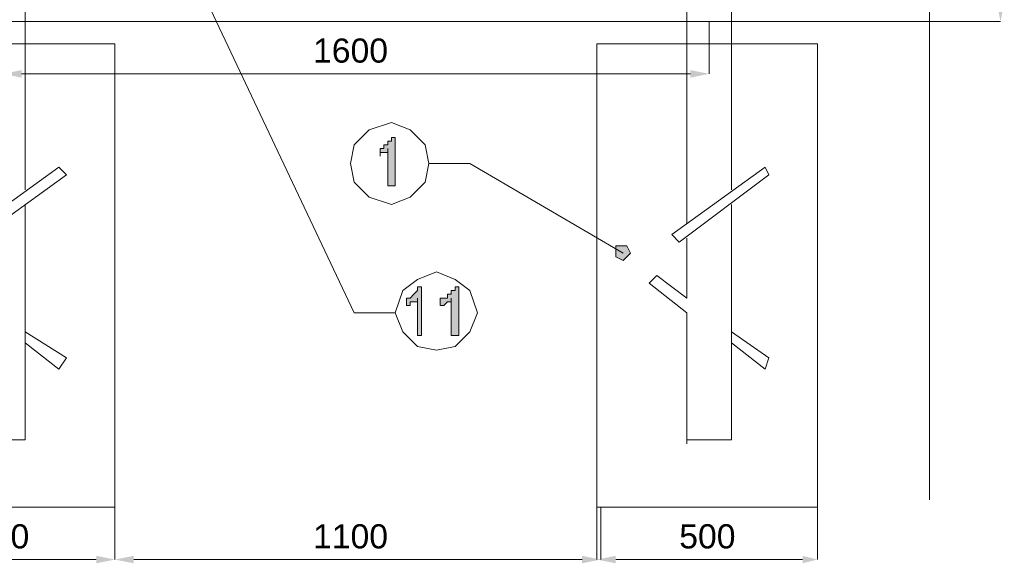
# Model space of a CAD drawing. Header units: millimetres. Extents: x 74583 to 75292, y 11361 to 11727.
# Tile 29 of 85: x 74969 to 74980, y 11688 to 11694. Entities that reach past the tile are written whole.
import ezdxf

# ---------------------------------------------------------------- set-up
doc = ezdxf.new("R2010")
doc.units = ezdxf.units.MM
doc.layers.add('C00-00-00', color=7, linetype='Continuous')
doc.styles.get("Standard").update_dxf_attribs({"font": 'ARIAL.TTF'})

msp = doc.modelspace()

# ---------------------------------------------------------------- hatches: boundary and pattern name
at = {"layer": 'C00-00-00'}
h = msp.add_hatch(color=256, dxfattribs=at)
h.dxf.hatch_style = 2
h.paths.add_polyline_path([(74980.096, 11694.362), (74980.181, 11694.362), (74980.138, 11694.15)])
h = msp.add_hatch(color=256, dxfattribs=at)
h.dxf.hatch_style = 2
h.paths.add_polyline_path([(74969.047, 11693.6), (74969.047, 11693.515), (74968.835, 11693.557)])
h = msp.add_hatch(color=256, dxfattribs=at)
h.dxf.hatch_style = 2
h.paths.add_polyline_path([(74976.625, 11693.6), (74976.625, 11693.515), (74976.836, 11693.557)])
h = msp.add_hatch(color=256, dxfattribs=at)
h.dxf.hatch_style = 2
h.paths.add_polyline_path([(74973.28, 11692.287), (74973.196, 11692.287), (74973.196, 11692.711), (74973.196, 11692.668), (74973.153, 11692.668), (74973.111, 11692.668), (74973.111, 11692.626), (74973.111, 11692.711), (74973.153, 11692.711), (74973.153, 11692.753), (74973.196, 11692.753), (74973.196, 11692.795), (74973.238, 11692.795), (74973.238, 11692.838), (74973.28, 11692.838)])
h = msp.add_hatch(color=256, dxfattribs=at)
h.dxf.hatch_style = 2
h.paths.add_polyline_path([(74975.947, 11691.525), (74975.905, 11691.61), (74975.863, 11691.61), (74975.778, 11691.61), (74975.778, 11691.525), (74975.778, 11691.483), (74975.863, 11691.441), (74975.905, 11691.483)])
h = msp.add_hatch(color=256, dxfattribs=at)
h.dxf.hatch_style = 2
h.paths.add_polyline_path([(74973.577, 11690.594), (74973.534, 11690.594), (74973.534, 11691.017), (74973.534, 11690.975), (74973.492, 11690.975), (74973.45, 11690.975), (74973.45, 11690.933), (74973.407, 11690.933), (74973.407, 11691.017), (74973.45, 11691.017), (74973.492, 11691.06), (74973.534, 11691.102), (74973.534, 11691.144), (74973.577, 11691.144)])
h = msp.add_hatch(color=256, dxfattribs=at)
h.dxf.hatch_style = 2
h.paths.add_polyline_path([(74974, 11690.594), (74973.915, 11690.594), (74973.915, 11691.017), (74973.915, 11690.975), (74973.873, 11690.975), (74973.831, 11690.933), (74973.788, 11690.933), (74973.788, 11691.017), (74973.831, 11691.017), (74973.873, 11691.017), (74973.873, 11691.06), (74973.915, 11691.06), (74973.915, 11691.102), (74973.958, 11691.102), (74973.958, 11691.144), (74974, 11691.144)])
h = msp.add_hatch(color=256, dxfattribs=at)
h.dxf.hatch_style = 2
h.paths.add_polyline_path([(74969.894, 11688.096), (74969.894, 11688.012), (74970.105, 11688.054)])
h = msp.add_hatch(color=256, dxfattribs=at)
h.dxf.hatch_style = 2
h.paths.add_polyline_path([(74970.317, 11688.096), (74970.317, 11688.012), (74970.105, 11688.054)])
h = msp.add_hatch(color=256, dxfattribs=at)
h.dxf.hatch_style = 2
h.paths.add_polyline_path([(74975.397, 11688.096), (74975.397, 11688.012), (74975.609, 11688.054)])
h = msp.add_hatch(color=256, dxfattribs=at)
h.dxf.hatch_style = 2
h.paths.add_polyline_path([(74975.778, 11688.096), (74975.778, 11688.012), (74975.566, 11688.054)])
h = msp.add_hatch(color=256, dxfattribs=at)
h.dxf.hatch_style = 2
h.paths.add_polyline_path([(74977.895, 11688.096), (74977.895, 11688.012), (74978.064, 11688.054)])

# ---------------------------------------------------------------- linework, layer by layer
at = {"layer": 'C00-00-00', "lineweight": 0}
for points in [[(74979.334, 11714.597), (74979.334, 11707.781), (74978.826, 11707.654), (74979.927, 11707.443), (74979.334, 11707.358), (74979.334, 11697.367), (74978.826, 11697.283), (74979.927, 11697.071), (74979.334, 11696.944), (74979.334, 11688.731)], [(74969.089, 11692.245), (74969.089, 11714.385)], [(74976.582, 11691.864), (74976.582, 11714.301)], [(74977.09, 11692.245), (74977.09, 11714.301)], [(74972.815, 11690.848), (74970.656, 11695.42)], [(74953.13, 11694.15), (74979.334, 11694.15)], [(74976.582, 11694.15), (74977.09, 11694.15)], [(74976.836, 11694.15), (74976.836, 11693.557)], [(74979.334, 11694.15), (74980.138, 11694.15)], [(74969.047, 11693.557), (74976.625, 11693.557)], [(74968.412, 11691.737), (74969.47, 11692.499)], [(74969.47, 11692.499), (74969.555, 11692.414)], [(74973.661, 11692.541), (74974.127, 11692.541)], [(74974.127, 11692.541), (74975.863, 11691.525)], [(74976.413, 11691.737), (74977.471, 11692.499)], [(74977.471, 11692.499), (74977.514, 11692.414)], [(74968.497, 11691.652), (74969.555, 11692.414)], [(74976.498, 11691.652), (74977.514, 11692.414)], [(74969.089, 11689.409), (74969.089, 11692.076)], [(74977.09, 11689.409), (74977.09, 11692.076)], [(74976.413, 11691.737), (74976.498, 11691.652)], [(74976.582, 11691.017), (74976.582, 11691.695)], [(74976.159, 11691.187), (74976.244, 11691.271)], [(74976.244, 11691.271), (74976.582, 11691.017)], [(74976.159, 11691.187), (74976.582, 11690.848)], [(74973.28, 11690.848), (74972.815, 11690.848)], [(74976.582, 11689.366), (74976.582, 11690.848)], [(74969.089, 11690.636), (74969.555, 11690.34)], [(74977.09, 11690.636), (74977.514, 11690.34)], [(74969.089, 11690.509), (74969.47, 11690.213)], [(74977.09, 11690.509), (74977.471, 11690.213)], [(74969.47, 11690.213), (74969.555, 11690.34)], [(74977.471, 11690.213), (74977.514, 11690.34)], [(74968.581, 11689.409), (74969.089, 11689.409)], [(74968.835, 11689.409), (74969.089, 11689.409)], [(74968.835, 11689.409), (74969.089, 11689.409)], [(74976.582, 11689.409), (74977.09, 11689.409)], [(74976.836, 11689.409), (74977.09, 11689.409)], [(74976.836, 11689.409), (74977.09, 11689.409)], [(74970.105, 11688.647), (74970.105, 11688.054)], [(74970.105, 11688.647), (74970.105, 11688.054)], [(74975.566, 11688.647), (74975.566, 11688.054)], [(74975.609, 11688.647), (74975.609, 11688.054)], [(74978.064, 11688.647), (74978.064, 11688.054)], [(74967.819, 11688.054), (74969.894, 11688.054)], [(74970.317, 11688.054), (74975.397, 11688.054)], [(74975.778, 11688.054), (74977.895, 11688.054)]]:
    msp.add_lwpolyline(points, dxfattribs=at)
for points in [[(74970.105, 11688.647), (74967.608, 11688.647), (74967.608, 11693.896), (74970.105, 11693.896)], [(74978.064, 11688.647), (74975.566, 11688.647), (74975.566, 11693.896), (74978.064, 11693.896)], [(74973.661, 11692.541), (74973.619, 11692.753), (74973.45, 11692.922), (74973.238, 11693.007), (74972.984, 11692.922), (74972.815, 11692.753), (74972.772, 11692.541), (74972.815, 11692.33), (74972.984, 11692.16), (74973.238, 11692.076), (74973.45, 11692.16), (74973.619, 11692.33)], [(74973.28, 11692.287), (74973.196, 11692.287), (74973.196, 11692.711), (74973.196, 11692.668), (74973.153, 11692.668), (74973.111, 11692.668), (74973.111, 11692.626), (74973.111, 11692.711), (74973.153, 11692.711), (74973.153, 11692.753), (74973.196, 11692.753), (74973.196, 11692.795), (74973.238, 11692.795), (74973.238, 11692.838), (74973.28, 11692.838)], [(74975.947, 11691.525), (74975.905, 11691.61), (74975.863, 11691.61), (74975.778, 11691.61), (74975.778, 11691.525), (74975.778, 11691.483), (74975.863, 11691.441), (74975.905, 11691.483)], [(74974.212, 11690.848), (74974.127, 11691.102), (74973.958, 11691.229), (74973.746, 11691.314), (74973.534, 11691.229), (74973.365, 11691.102), (74973.28, 11690.848), (74973.365, 11690.636), (74973.534, 11690.467), (74973.746, 11690.425), (74973.958, 11690.467), (74974.127, 11690.636)], [(74973.577, 11690.594), (74973.534, 11690.594), (74973.534, 11691.017), (74973.534, 11690.975), (74973.492, 11690.975), (74973.45, 11690.975), (74973.45, 11690.933), (74973.407, 11690.933), (74973.407, 11691.017), (74973.45, 11691.017), (74973.492, 11691.06), (74973.534, 11691.102), (74973.534, 11691.144), (74973.577, 11691.144)], [(74974, 11690.594), (74973.915, 11690.594), (74973.915, 11691.017), (74973.915, 11690.975), (74973.873, 11690.975), (74973.831, 11690.933), (74973.788, 11690.933), (74973.788, 11691.017), (74973.831, 11691.017), (74973.873, 11691.017), (74973.873, 11691.06), (74973.915, 11691.06), (74973.915, 11691.102), (74973.958, 11691.102), (74973.958, 11691.144), (74974, 11691.144)]]:
    msp.add_lwpolyline(points, close=True, dxfattribs=at)

# ---------------------------------------------------------------- texts
at = {"layer": 'C00-00-00', "char_height": 0.2735, "attachment_point": 1}
for s, insert in [('{\\fArial|b0|i0|c0;1600}', (74972.349, 11693.958)), ('{\\fArial|b0|i0|c0;500}', (74968.497, 11688.454)), ('{\\fArial|b0|i0|c0;1100}', (74972.349, 11688.454)), ('{\\fArial|b0|i0|c0;500}', (74976.498, 11688.454))]:
    msp.add_mtext(s, dxfattribs=dict(at, insert=insert))

doc.saveas('drawing.dxf')
